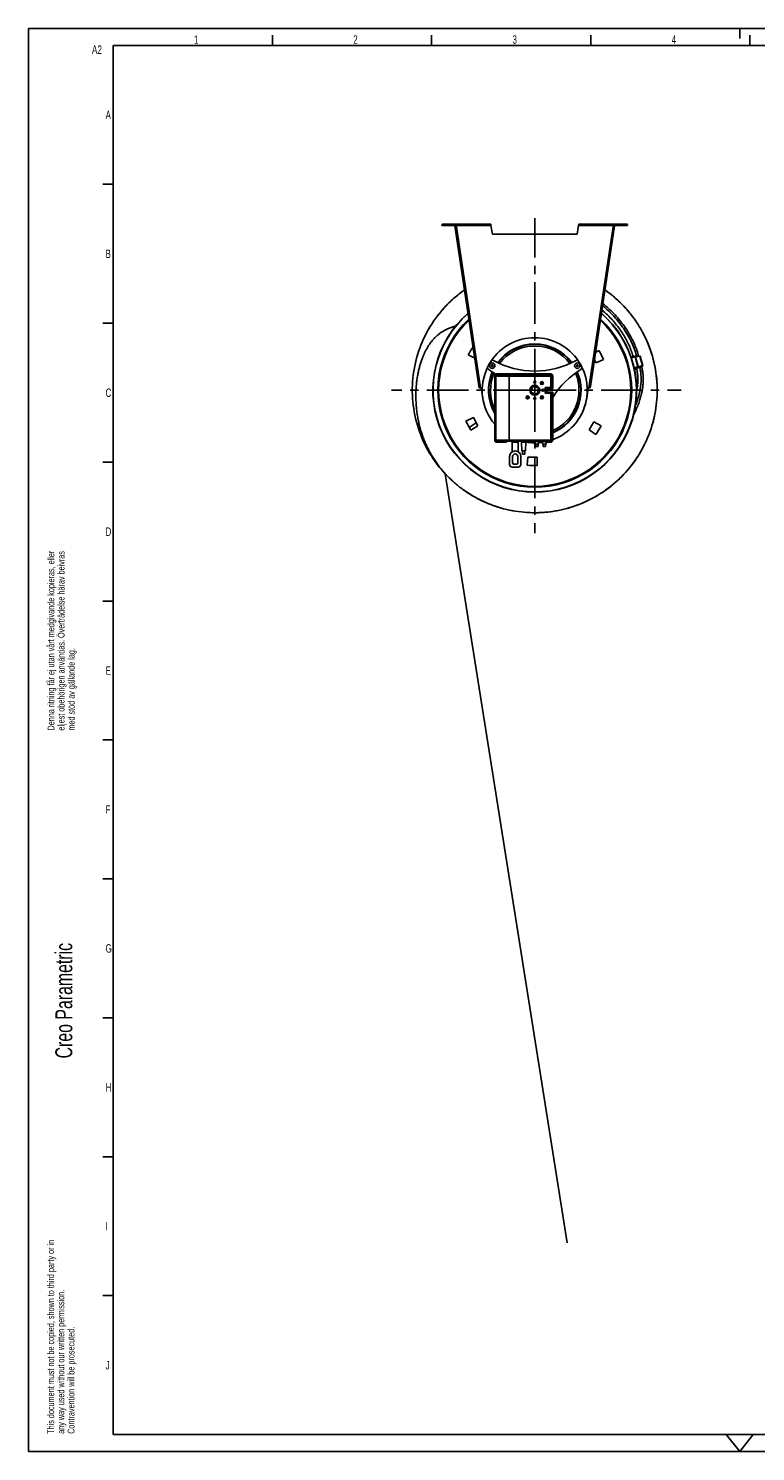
# Model space of a CAD drawing. Extents: x 0 to 594, y 0 to 420.
# Tile 1 of 21: x 0 to 215, y 0 to 420. Entities that reach past the tile are written whole.
import ezdxf

# ---------------------------------------------------------------- set-up
doc = ezdxf.new("R2010")
doc.units = 0
doc.header["$LTSCALE"] = 32.67
doc.linetypes.add('CENTER', pattern=[0.6, 0.375, -0.075, 0.075, -0.075])
for name, color, linetype in [('110528_DXF_CONTINUOUS_LINE', 7, 'CONTINUOUS'), ('110536_DXF_CONTINUOUS_LINE', 7, 'CONTINUOUS'), ('110593_DXF_AXIS', 7, 'CONTINUOUS'), ('110660_DXF_CONTINUOUS_LINE', 7, 'CONTINUOUS'), ('ASEM_125_125-15_DXF_FORMAT', 7, 'CONTINUOUS'), ('G_ASE_DUMMY_DXF_CONTINUOUS', 7, 'CONTINUOUS'), ('GUIDE_125_DXF_CONTINUOUS_L', 7, 'CONTINUOUS'), ('HOSE_125_125DXF_CONTINUOUS', 7, 'CONTINUOUS'), ('MOTOR_UNIT_DDXF_CONTINUOUS', 7, 'CONTINUOUS')]:
    doc.layers.add(name, color=color, linetype=linetype)
doc.styles.get("Standard").update_dxf_attribs({"font": 'txt', "width": 0.7})
doc.styles.add('TEXTSTYLE_2', font='txt', dxfattribs={"width": 0.7})

# ---------------------------------------------------------------- blocks, each defined once
blk = doc.blocks.new('SQS_LAGTEXT_BL0', base_point=(6.83, 146.28))
at = {"layer": 'ASEM_125_125-15_DXF_FORMAT', "color": 1, "linetype": 'CONTINUOUS'}
for q in [(0, 4.45), (4.76, 0)]:
    blk.add_line((0, -0.01), q, dxfattribs=at)
at = {"layer": 'ASEM_125_125-15_DXF_FORMAT', "color": 2, "linetype": 'CONTINUOUS', "style": 'TEXTSTYLE_2', "width": 0.7}
for s, height, p in [('Denna ritning får ej utan vårt medgivande kopieras, eller', 2, (7.65, 212.77)), ('eljest obehörigen användas. Överträdelse härav beivras', 2, (10.65, 212.77)), ('med stöd av gällande lag.', 2, (13.65, 212.77)), ('Creo Parametric', 5, (12.94, 116.02)), ('This document must not be copied, shown to third party or in', 2, (7.59, 5.22)), ('any way used without our written permission.', 2, (10.59, 5.22)), ('Contravention will be prosecuted.', 2, (13.59, 5.22))]:
    blk.add_text(s, height=height, rotation=90, dxfattribs=at).set_placement(p)

msp = doc.modelspace()

# ---------------------------------------------------------------- linework, layer by layer
at = {"layer": '110528_DXF_CONTINUOUS_LINE', "color": 3, "linetype": 'CONTINUOUS'}
for p, q in [((131.76745, 322.64713), (129.84675, 323.7118)), ((167.43293, 324.40667), (168.36445, 324.96639)), ((167.559, 321.2852), (167.09456, 322.15868)), ((169.77287, 322.31754), (167.559, 321.2852)), ((129.16267, 304.12243), (131.37653, 305.15477)), ((132.66491, 302.73169), (130.57109, 301.47359)), ((131.37653, 305.15477), (132.66491, 302.73169)), ((165.49807, 301.58513), (166.95233, 303.91244)), ((166.95233, 303.91244), (169.08879, 302.72818)), ((167.49903, 300.18404), (165.49807, 301.58513)), ((147.19393, 291.08648), (147.40683, 293.51991)), ((147.40683, 293.51991), (150.14948, 293.42414)), ((150.14948, 293.42414), (150.19211, 290.98178))]:
    msp.add_line(p, q, dxfattribs=at)
at = {"layer": '110528_DXF_CONTINUOUS_LINE', "color": 9, "linetype": 'CONTINUOUS'}
for p, q in [((175.9562, 327.30414), (176.02242, 327.33935)), ((122.97934, 299.13584), (122.91312, 299.10063))]:
    msp.add_line(p, q, dxfattribs=at)
at = {"layer": '110528_DXF_CONTINUOUS_LINE', "color": 7, "linetype": 'CONTINUOUS'}
msp.add_arc((149.46777, 313.21999), 30.075, 130.9272188, 49.0727019, dxfattribs=at)
at = {"layer": '110528_DXF_CONTINUOUS_LINE', "color": 3, "linetype": 'CONTINUOUS'}
for radius, start, end in [(30, 131.0178646, 48.9819905), (22.25, 144.9125493, 151.8655687), (22.25, 24.1344313, 31.8655687), (22.25, 204.1344313, 211.8655687), (22.25, 324.1344313, 331.8655687), (22.25, 264.1344313, 271.8655687)]:
    msp.add_arc((149.46777, 313.21999), radius, start, end, dxfattribs=at)
at = {"layer": '110528_DXF_CONTINUOUS_LINE', "color": 9, "linetype": 'CONTINUOUS'}
for radius, start, end in [(28.61603, 132.7981077, 47.2023559), (28.36603, 133.1426079, 46.8576139)]:
    msp.add_arc((149.46777, 313.21999), radius, start, end, dxfattribs=at)
at = {"layer": '110536_DXF_CONTINUOUS_LINE', "color": 9, "linetype": 'CONTINUOUS'}
for p, q in [((122.24111, 361.81999), (122.24111, 362.21999)), ((126.27572, 361.81999), (136.52945, 361.81999)), ((133.48903, 313.89686), (126.33307, 361.43899)), ((172.65981, 361.81999), (162.40609, 361.81999)), ((165.4465, 313.89686), (172.60247, 361.43899)), ((176.69442, 361.81999), (176.69442, 362.21999)), ((132.16665, 319.99498), (132.36442, 320.02475)), ((166.76889, 319.99498), (166.57111, 320.02475)), ((132.54934, 317.45247), (132.74712, 317.48224)), ((166.38619, 317.45247), (166.18842, 317.48224)), ((133.01557, 314.35501), (133.21334, 314.38478)), ((133.01573, 314.35393), (133.2135, 314.3837)), ((165.9198, 314.35393), (165.72203, 314.3837)), ((165.91997, 314.35501), (165.72219, 314.38478))]:
    msp.add_line(p, q, dxfattribs=at)
at = {"layer": '110536_DXF_CONTINUOUS_LINE', "color": 3, "linetype": 'CONTINUOUS'}
for p, q in [((122.24111, 362.21999), (136.45642, 362.21999)), ((122.24111, 361.81999), (126.09111, 361.81999)), ((133.07591, 313.95411), (125.87799, 361.775)), ((162.47912, 362.21999), (176.69442, 362.21999)), ((173.05755, 361.775), (165.91997, 314.35501)), ((176.69442, 361.81999), (172.84442, 361.81999)), ((165.85962, 313.95411), (165.91997, 314.35501))]:
    msp.add_line(p, q, dxfattribs=at)
at = {"layer": '110536_DXF_CONTINUOUS_LINE', "color": 7, "linetype": 'CONTINUOUS'}
for p, q in [((122.24111, 362.01999), (136.45642, 362.01999)), ((125.87799, 361.775), (126.07576, 361.80477)), ((133.27368, 313.98388), (126.07576, 361.80477)), ((126.09111, 361.81999), (126.09111, 362.01999)), ((126.1353, 361.40922), (126.33307, 361.43899)), ((126.27572, 361.81999), (126.33307, 361.43899)), ((133.26246, 362.21999), (133.26246, 362.01999)), ((136.26246, 362.21999), (136.26246, 362.01999)), ((136.45642, 362.21999), (136.45642, 362.01999)), ((136.52945, 361.81999), (136.96777, 359.33415)), ((162.40609, 361.81999), (161.96777, 359.33415)), ((162.47912, 362.21999), (162.47912, 362.01999)), ((162.47912, 362.01999), (176.69442, 362.01999)), ((162.67308, 362.21999), (162.67308, 362.01999)), ((165.67308, 362.21999), (165.67308, 362.01999)), ((165.72219, 314.38478), (172.85978, 361.80477)), ((172.65981, 361.81999), (172.60247, 361.43899)), ((172.80024, 361.40922), (172.60247, 361.43899)), ((172.84442, 361.81999), (172.84442, 362.01999)), ((173.05755, 361.775), (172.85978, 361.80477)), ((161.96777, 359.33415), (136.96777, 359.33415)), ((133.07591, 313.95411), (133.27368, 313.98388)), ((134.14042, 310.91294), (133.6888, 313.91338)), ((164.79511, 310.91294), (165.24674, 313.91338)), ((165.66185, 313.98388), (165.72219, 314.38478)), ((165.85962, 313.95411), (165.66185, 313.98388))]:
    msp.add_line(p, q, dxfattribs=at)
at = {"layer": '110536_DXF_CONTINUOUS_LINE', "color": 3, "linetype": 'CONTINUOUS'}
for centre, start, end in [((122.24111, 362.01999), 90, 270), ((176.69442, 362.01999), 270, 90)]:
    msp.add_arc(centre, 0.2, start, end, dxfattribs=at)
at = {"layer": '110536_DXF_CONTINUOUS_LINE', "color": 7, "linetype": 'CONTINUOUS'}
for centre, radius, start, end in [((133.46554, 315.39668), 1.5, 270.8975556, 278.5598113), ((149.46777, 313.21999), 15.5, 188.5598113, 189.3073778), ((149.46777, 313.21999), 15.5, 330.164993, 351.4401887), ((165.47, 315.39668), 1.5, 261.4401887, 269.1024444), ((149.46777, 313.21999), 15.5, 260.5232272, 266.1217635), ((149.46777, 313.21999), 15.5, 267.1400318, 268.1613179), ((149.46777, 313.21999), 15.5, 269.2637904, 270.4805566), ((149.46777, 313.21999), 15.5, 274.1809945, 278.6458781)]:
    msp.add_arc(centre, radius, start, end, dxfattribs=at)
for points, knots in [([(126.21552, 362.01999), (126.22265, 362.01999), (126.2364, 361.99525), (126.24744, 361.95617), (126.26203, 361.89237), (126.27083, 361.84552), (126.27572, 361.81999)], [0, 0, 0, 0, 0.10102656, 0.317593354, 0.631910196, 1, 1, 1, 1]), ([(136.52945, 361.81999), (136.52351, 361.84554), (136.5128, 361.89267), (136.49508, 361.95597), (136.48143, 361.99698), (136.46434, 362.01999), (136.45642, 362.01999)], [0, 0, 0, 0, 0.362762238, 0.67352206, 0.890403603, 1, 1, 1, 1]), ([(162.40609, 361.81999), (162.41203, 361.84554), (162.42274, 361.89267), (162.44045, 361.95597), (162.45411, 361.99698), (162.47119, 362.01999), (162.47912, 362.01999)], [0, 0, 0, 0, 0.362762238, 0.67352206, 0.890403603, 1, 1, 1, 1]), ([(172.72002, 362.01999), (172.71288, 362.01999), (172.69914, 361.99525), (172.6881, 361.95617), (172.67351, 361.89237), (172.66471, 361.84552), (172.65981, 361.81999)], [0, 0, 0, 0, 0.10102656, 0.317593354, 0.631910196, 1, 1, 1, 1]), ([(133.48903, 313.89686), (133.46168, 313.89757), (133.41081, 313.90113), (133.34383, 313.91524), (133.29252, 313.93994), (133.27577, 313.96999), (133.27368, 313.98388)], [0, 0, 0, 0, 0.331658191, 0.615530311, 0.82972973, 1, 1, 1, 1]), ([(165.4465, 313.89686), (165.47386, 313.89757), (165.52472, 313.90113), (165.59171, 313.91524), (165.64301, 313.93994), (165.65976, 313.96999), (165.66185, 313.98388)], [0, 0, 0, 0, 0.331658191, 0.615530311, 0.82972973, 1, 1, 1, 1])]:
    msp.add_open_spline(points, degree=3, knots=knots, dxfattribs=at)
at = {"layer": '110536_DXF_CONTINUOUS_LINE', "color": 3, "linetype": 'CONTINUOUS'}
for points, knots in [([(136.52945, 361.81999), (136.52351, 361.87103), (136.51259, 361.96538), (136.49766, 362.0766), (136.48522, 362.14838), (136.47604, 362.18579), (136.46914, 362.20808), (136.4604, 362.21999), (136.45642, 362.21999)], [0, 0, 0, 0, 0.37570868, 0.695091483, 0.818353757, 0.911146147, 0.970916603, 1, 1, 1, 1]), ([(162.40609, 361.81999), (162.41202, 361.87103), (162.42295, 361.96538), (162.43787, 362.0766), (162.45032, 362.14838), (162.4595, 362.18579), (162.46639, 362.20808), (162.47514, 362.21999), (162.47912, 362.21999)], [0, 0, 0, 0, 0.37570868, 0.695091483, 0.818353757, 0.911146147, 0.970916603, 1, 1, 1, 1]), ([(133.48903, 313.89686), (133.43715, 313.89369), (133.34096, 313.89015), (133.2277, 313.89263), (133.15298, 313.90416), (133.10823, 313.91566), (133.07843, 313.93737), (133.07591, 313.95411)], [0, 0, 0, 0, 0.361590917, 0.668785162, 0.788677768, 0.882236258, 1, 1, 1, 1]), ([(165.4465, 313.89686), (165.49839, 313.89369), (165.59458, 313.89015), (165.70783, 313.89263), (165.78256, 313.90416), (165.8273, 313.91566), (165.8571, 313.93737), (165.85962, 313.95411)], [0, 0, 0, 0, 0.361590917, 0.668785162, 0.788677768, 0.882236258, 1, 1, 1, 1])]:
    msp.add_open_spline(points, degree=3, knots=knots, dxfattribs=at)
at = {"layer": '110593_DXF_AXIS', "color": 7, "linetype": 'CENTER'}
for q in [(149.46777, 364.05011), (107.15112, 313.21999), (149.46777, 271.0417), (192.66597, 313.21999)]:
    msp.add_line((149.46777, 313.21999), q, dxfattribs=at)
at = {"layer": '110660_DXF_CONTINUOUS_LINE', "color": 7, "linetype": 'CONTINUOUS'}
for p, q in [((177.91891, 322.96623), (178.92223, 323.24284)), ((179.65469, 319.74112), (178.87366, 319.52579)), ((179.51574, 319.58266), (178.89733, 319.41218)), ((178.91655, 319.31996), (179.53977, 319.49177)), ((178.98243, 323.02448), (178.92223, 323.24281)), ((179.06909, 323.04838), (178.98243, 323.02448)), ((180.50049, 323.27977), (179.20723, 323.07942)), ((179.86105, 320.17573), (179.77438, 320.15184)), ((179.86522, 319.82233), (179.77438, 320.15184)), ((181.29245, 320.40713), (179.99918, 320.20678)), ((181.35327, 320.40691), (180.56132, 323.27955)), ((180.9919, 320.25047), (181.30116, 320.37555))]:
    msp.add_line(p, q, dxfattribs=at)
at = {"layer": '110660_DXF_CONTINUOUS_LINE', "color": 9, "linetype": 'CONTINUOUS'}
for p, q in [((177.97557, 322.79842), (178.96923, 323.07236)), ((178.80554, 319.83323), (179.78758, 320.10396)), ((178.85456, 319.61665), (179.84653, 319.89012)), ((178.91627, 319.32128), (179.53943, 319.49308)), ((179.86412, 320.16457), (179.06909, 323.04838)), ((179.99918, 320.20678), (179.20723, 323.07942)), ((179.93319, 320.18009), (179.99918, 320.20678)), ((181.29245, 320.40713), (180.50049, 323.27977)), ((180.97735, 320.30327), (180.96715, 320.34027)), ((181.22646, 320.38044), (181.29245, 320.40713)), ((181.23081, 320.36465), (181.22646, 320.38044)), ((181.23081, 320.36465), (181.30116, 320.37555))]:
    msp.add_line(p, q, dxfattribs=at)
at = {"layer": '110660_DXF_CONTINUOUS_LINE', "color": 3, "linetype": 'CONTINUOUS'}
for p, q in [((179.48988, 319.67857), (178.87703, 319.50961)), ((179.86412, 320.16457), (179.77746, 320.14068)), ((181.22646, 320.38044), (179.93319, 320.18009)), ((180.98755, 320.26627), (181.23081, 320.36465))]:
    msp.add_line(p, q, dxfattribs=at)
msp.add_arc((181.1195, 320.63992), 0.29692, 292.0170882, 292.4133499, dxfattribs=at)
at = {"layer": '110660_DXF_CONTINUOUS_LINE', "color": 7, "linetype": 'CONTINUOUS'}
for points, knots in [([(179.06909, 323.04838), (179.08163, 323.05183), (179.12728, 323.06382), (179.17343, 323.07418), (179.20723, 323.07942)], [0, 0, 0, 0, 0.275448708, 1, 1, 1, 1]), ([(179.65469, 319.74112), (179.66982, 319.74774), (179.73917, 319.77693), (179.8098, 319.80299), (179.86522, 319.82233)], [0, 0, 0, 0, 0.219647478, 1, 1, 1, 1]), ([(179.86105, 320.17573), (179.87358, 320.17919), (179.91923, 320.19118), (179.96538, 320.20154), (179.99918, 320.20678)], [0, 0, 0, 0, 0.275448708, 1, 1, 1, 1]), ([(180.50049, 323.27977), (180.51499, 323.28201), (180.53434, 323.28429), (180.55391, 323.28405), (180.56079, 323.28145), (180.56132, 323.27955)], [0, 0, 0, 0, 0.708411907, 0.904468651, 1, 1, 1, 1]), ([(181.29245, 320.40713), (181.30694, 320.40937), (181.32629, 320.41165), (181.34587, 320.4114), (181.35275, 320.40881), (181.35327, 320.40691)], [0, 0, 0, 0, 0.708411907, 0.904468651, 1, 1, 1, 1]), ([(181.35327, 320.40691), (181.3538, 320.405), (181.34922, 320.39925), (181.33253, 320.38901), (181.31475, 320.38104), (181.30116, 320.37555)], [0, 0, 0, 0, 0.095531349, 0.291588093, 1, 1, 1, 1])]:
    msp.add_open_spline(points, degree=3, knots=knots, dxfattribs=at)
at = {"layer": '110660_DXF_CONTINUOUS_LINE', "color": 9, "linetype": 'CONTINUOUS'}
for points, knots in [([(180.18149, 320.17998), (180.14793, 320.17072), (180.01955, 320.13427), (179.89218, 320.09416), (179.79905, 320.06165)], [0, 0, 0, 0, 0.260866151, 1, 1, 1, 1]), ([(180.97735, 320.30327), (180.97525, 320.31089), (180.9477, 320.32128), (180.90129, 320.3218), (180.82489, 320.31745), (180.68152, 320.29735), (180.46288, 320.25342), (180.2799, 320.2071), (180.18149, 320.17998)], [0, 0, 0, 0, 0.029111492, 0.0888936, 0.181694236, 0.304958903, 0.62431728, 1, 1, 1, 1])]:
    msp.add_open_spline(points, degree=3, knots=knots, dxfattribs=at)
at = {"layer": '110660_DXF_CONTINUOUS_LINE', "color": 3, "linetype": 'CONTINUOUS'}
for points, knots in [([(179.86412, 320.16457), (179.87039, 320.1663), (179.89322, 320.17229), (179.91629, 320.17747), (179.93319, 320.18009)], [0, 0, 0, 0, 0.275448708, 1, 1, 1, 1]), ([(181.22646, 320.38044), (181.23371, 320.38156), (181.24163, 320.38206), (181.25609, 320.38316), (181.25687, 320.38033)], [0, 0, 0, 0, 0.714093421, 1, 1, 1, 1]), ([(181.25687, 320.38033), (181.2576, 320.37768), (181.24569, 320.37144), (181.23904, 320.36803), (181.23271, 320.36542)], [0, 0, 0, 0, 0.286872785, 1, 1, 1, 1])]:
    msp.add_open_spline(points, degree=3, knots=knots, dxfattribs=at)
at = {"layer": 'ASEM_125_125-15_DXF_FORMAT', "color": 7, "linetype": 'CONTINUOUS'}
for p, q in [((0, 0), (0, 420)), ((0, 420), (594, 420)), ((72, 415), (72, 418)), ((119, 415), (119, 418)), ((166, 415), (166, 418)), ((210, 417), (210, 420)), ((213, 415), (213, 418)), ((25, 415), (25, 5)), ((589, 415), (25, 415)), ((25, 374), (22, 374)), ((25, 333), (22, 333)), ((25, 292), (22, 292)), ((25, 251), (22, 251)), ((25, 210), (22, 210)), ((25, 169), (22, 169)), ((25, 128), (22, 128)), ((25, 87), (22, 87)), ((25, 46), (22, 46)), ((25, 5), (589, 5)), ((210, 0), (206.0034, 5)), ((210, 0), (213.9966, 5)), ((0, 0), (594, 0))]:
    msp.add_line(p, q, dxfattribs=at)
at = {"layer": 'G_ASE_DUMMY_DXF_CONTINUOUS', "color": 7, "linetype": 'CONTINUOUS'}
msp.add_line((132.20847, 303.59014), (130.12674, 302.22177), dxfattribs=at)
at = {"layer": 'GUIDE_125_DXF_CONTINUOUS_L', "color": 7, "linetype": 'CONTINUOUS'}
for p, q in [((180.17084, 323.2287), (180.1194, 323.41529)), ((179.4855, 319.69447), (179.50229, 319.63358)), ((181.04474, 320.05881), (180.96715, 320.34027))]:
    msp.add_line(p, q, dxfattribs=at)
at = {"layer": 'GUIDE_125_DXF_CONTINUOUS_L', "color": 9, "linetype": 'CONTINUOUS'}
for p, q in [((179.58635, 323.13815), (179.52925, 323.34526)), ((180.45459, 319.98878), (180.38265, 320.24972))]:
    msp.add_line(p, q, dxfattribs=at)
at = {"layer": 'GUIDE_125_DXF_CONTINUOUS_L', "color": 7, "linetype": 'CONTINUOUS'}
for points in [[(169.3177, 336.92855), (169.42453, 336.83833), (169.80724, 336.50446), (170.18573, 336.16342), (170.55923, 335.81587), (170.92759, 335.46192), (171.29059, 335.10174), (171.64749, 334.73608), (171.99814, 334.36511), (172.34238, 333.98902), (172.6795, 333.60864), (173.00939, 333.22418), (173.33193, 332.83583), (173.64646, 332.44449), (173.95286, 332.05046), (174.25112, 331.65388), (174.54083, 331.25543), (174.8219, 330.85541), (175.09437, 330.45395), (175.35803, 330.05154), (175.61288, 329.64836), (175.85891, 329.24462), (176.09596, 328.84083), (176.32406, 328.43717), (176.54322, 328.03384), (176.75333, 327.63138), (176.95443, 327.22996), (177.14659, 326.82977), (177.32968, 326.43143), (177.5038, 326.0351), (177.66905, 325.64095), (177.82532, 325.24966), (177.97277, 324.86135), (178.11152, 324.47621), (178.24154, 324.09489), (178.36295, 323.71773), (178.476, 323.34468), (178.53535, 323.13618)], [(180.1194, 323.41529), (180.01082, 323.79675), (179.88963, 324.19666), (179.75969, 324.60032), (179.62076, 325.00777), (179.47272, 325.41869), (179.3156, 325.83244), (179.14927, 326.24887), (178.9736, 326.66783), (178.78869, 327.08866), (178.59443, 327.5112), (178.39075, 327.93529), (178.17776, 328.36034), (177.95542, 328.78614), (177.72368, 329.21254), (177.48266, 329.63902), (177.23235, 330.0654), (176.97272, 330.49149), (176.70393, 330.9168), (176.42597, 331.34113), (176.13883, 331.76428), (175.84271, 332.18578), (175.53757, 332.60552), (175.22347, 333.02317), (174.90085, 333.43805), (174.56969, 333.85001), (174.23012, 334.25876), (173.88283, 334.66337), (173.52793, 335.06365), (173.16552, 335.45939), (172.79636, 335.84974), (172.42061, 336.2345), (172.03839, 336.61353), (171.65053, 336.98602), (171.25718, 337.35182), (170.85852, 337.71079), (170.45535, 338.06225), (170.04787, 338.40607), (169.63627, 338.74216), (169.59553, 338.77434)], [(178.68157, 306.07897), (178.78053, 306.26459), (178.98431, 306.663), (179.17853, 307.05905), (179.36397, 307.45365), (179.53959, 307.84394), (179.70509, 308.22829), (179.8613, 308.60766), (180.00894, 308.98302), (180.14819, 309.35411), (180.27926, 309.72071), (180.40277, 310.08393), (180.51893, 310.44379), (180.62779, 310.79989), (180.7297, 311.15279), (180.8248, 311.50246), (180.91316, 311.84861), (180.99493, 312.1914), (181.07022, 312.5307), (181.13911, 312.86639), (181.20175, 313.1986), (181.25822, 313.52723), (181.30861, 313.85216), (181.35304, 314.17353), (181.39159, 314.49125), (181.42435, 314.80523), (181.45142, 315.11561), (181.47289, 315.42232), (181.48882, 315.72528), (181.49931, 316.02463), (181.50442, 316.3203), (181.5042, 316.61222), (181.49872, 316.90054), (181.48803, 317.18524), (181.47217, 317.46622), (181.45121, 317.74354), (181.4252, 318.01717), (181.39419, 318.28704), (181.35823, 318.5532), (181.31737, 318.81558), (181.27167, 319.07416), (181.22117, 319.32901), (181.16592, 319.58014), (181.10597, 319.82746), (181.04474, 320.05881)], [(179.50229, 319.63358), (179.55609, 319.43004), (179.60877, 319.21192), (179.65722, 318.99039), (179.70142, 318.76555), (179.74135, 318.5374), (179.77699, 318.3059), (179.80833, 318.07109), (179.83532, 317.83304), (179.85795, 317.59171), (179.87618, 317.34715), (179.88997, 317.09942), (179.8993, 316.84846), (179.90412, 316.59435), (179.9044, 316.33713), (179.90008, 316.07669), (179.89112, 315.81309), (179.87747, 315.5464), (179.85908, 315.2765), (179.83591, 315.00346), (179.8079, 314.72737), (179.775, 314.44808), (179.73714, 314.16569), (179.69428, 313.88027), (179.64632, 313.59167), (179.59319, 313.29999), (179.54156, 313.03926)]]:
    msp.add_lwpolyline(points, dxfattribs=at)
at = {"layer": 'GUIDE_125_DXF_CONTINUOUS_L', "color": 9, "linetype": 'CONTINUOUS'}
msp.add_arc((180.34326, 318.16769), 1.7123, 113.0246428, 114.3817887, dxfattribs=at)
for points, knots in [([(179.52925, 323.34526), (178.72684, 326.25581), (176.66423, 330.41456), (172.87786, 335.13062), (170.6726, 337.21695), (169.50565, 338.17625)], [0, 0, 0, 0, 0.499717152, 0.749962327, 1, 1, 1, 1]), ([(179.52925, 323.34526), (179.60565, 323.36373), (179.74444, 323.39444), (179.92411, 323.42556), (180.04219, 323.43522), (180.09943, 323.431), (180.11777, 323.4212), (180.1194, 323.41529)], [0, 0, 0, 0, 0.391150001, 0.705584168, 0.912039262, 0.969541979, 1, 1, 1, 1]), ([(178.94121, 323.17372), (178.98665, 323.18958), (179.18053, 323.25379), (179.37751, 323.30859), (179.52925, 323.34526)], [0, 0, 0, 0, 0.235646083, 1, 1, 1, 1]), ([(179.21779, 308.81012), (179.57947, 309.68783), (180.20508, 311.4896), (180.99737, 315.20383), (180.95968, 318.15669), (180.45459, 319.98878)], [0, 0, 0, 0, 0.24979181, 0.499937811, 1, 1, 1, 1]), ([(179.50229, 319.63358), (179.50072, 319.63924), (179.51053, 319.65631), (179.55474, 319.68811), (179.60071, 319.71108), (179.6364, 319.72728)], [0, 0, 0, 0, 0.104958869, 0.300270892, 1, 1, 1, 1]), ([(179.67353, 319.74358), (179.68714, 319.74937), (179.74804, 319.77449), (179.80986, 319.79733), (179.85806, 319.81427)], [0, 0, 0, 0, 0.224446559, 1, 1, 1, 1]), ([(179.85806, 319.81427), (179.90398, 319.83039), (180.10061, 319.89584), (180.30047, 319.95154), (180.45459, 319.98878)], [0, 0, 0, 0, 0.234827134, 1, 1, 1, 1]), ([(180.45459, 319.98878), (180.531, 320.00725), (180.66979, 320.03796), (180.84946, 320.06908), (180.96754, 320.07874), (181.02477, 320.07451), (181.04311, 320.06471), (181.04474, 320.05881)], [0, 0, 0, 0, 0.391150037, 0.705584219, 0.912039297, 0.969541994, 1, 1, 1, 1])]:
    msp.add_open_spline(points, degree=3, knots=knots, dxfattribs=at)
at = {"layer": 'HOSE_125_125DXF_CONTINUOUS', "color": 4, "linetype": 'CONTINUOUS'}
msp.add_line((122.99656, 288.60178), (158.99013, 61.60655), dxfattribs=at)
at = {"layer": 'HOSE_125_125DXF_CONTINUOUS', "color": 7, "linetype": 'CONTINUOUS'}
for p, q in [((124.69579, 286.89186), (124.74275, 286.84775)), ((124.69741, 286.89358), (124.74432, 286.84942)), ((125.58134, 286.08588), (125.63936, 286.03492)), ((125.65399, 286.0221), (125.7017, 285.98041)), ((125.65426, 286.0224), (125.68254, 285.99711)), ((125.68254, 285.99711), (125.75669, 285.93381)), ((125.7017, 285.98041), (125.75606, 285.93308)), ((128.44426, 283.81193), (128.48598, 283.78215)), ((128.44558, 283.81378), (128.48721, 283.78387)), ((128.79402, 283.565), (128.83513, 283.53639)), ((128.7946, 283.56583), (128.83593, 283.53755)), ((129.12513, 283.3369), (129.16729, 283.30824)), ((129.1264, 283.33877), (129.16847, 283.30998)), ((129.43879, 283.12578), (129.47817, 283.09961)), ((129.43909, 283.12624), (129.47871, 283.10044)), ((131.08553, 282.0926), (131.19191, 282.03002)), ((131.08672, 282.09463), (131.19296, 282.0318)), ((131.47041, 281.8685), (131.55147, 281.82211)), ((131.47069, 281.86898), (131.55215, 281.8233))]:
    msp.add_line(p, q, dxfattribs=at)
for points in [[(126.07572, 332.12246), (125.98801, 332.10113), (125.7929, 332.05089), (125.60224, 331.99902), (125.41548, 331.94547), (125.23313, 331.8905), (125.05508, 331.83417), (124.87985, 331.77612), (124.7075, 331.71642), (124.53828, 331.65522), (124.37088, 331.59211), (124.20516, 331.52703), (124.04148, 331.46017), (123.87936, 331.39132), (123.71882, 331.32052), (123.56005, 331.24787), (123.40275, 331.17325), (123.24702, 331.09672), (123.09296, 331.01833), (122.94029, 330.93795), (122.7891, 330.85562), (122.63947, 330.77142), (122.49115, 330.68524), (122.34423, 330.5971), (122.19878, 330.50708), (122.05457, 330.41502), (121.91167, 330.32095), (121.77015, 330.22492), (121.6298, 330.12679), (121.49065, 330.0266), (121.35279, 329.92439), (121.21604, 329.82003), (121.08047, 329.71354), (120.94615, 329.60497), (120.81292, 329.49417), (120.68084, 329.3812), (120.54996, 329.26609), (120.42012, 329.14868), (120.29139, 329.02902), (120.16383, 328.90713), (120.03729, 328.78283), (119.91184, 328.65618), (119.78752, 328.52719), (119.66411, 328.3956), (119.54167, 328.26144), (119.42025, 328.12473), (119.29964, 327.98519), (119.17991, 327.84283), (119.0611, 327.69765), (118.94297, 327.5493), (118.82561, 327.39782), (118.70906, 327.24317), (118.59305, 327.08493), (118.47772, 326.92319), (118.36316, 326.75798), (118.24907, 326.58878), (118.13556, 326.41564), (118.02271, 326.23858), (117.91025, 326.05707), (117.79816, 325.87091), (117.68655, 325.68013), (117.57537, 325.48449), (117.46462, 325.28378), (117.3544, 325.07803), (117.24488, 324.86736), (117.13608, 324.65163), (117.02807, 324.43079), (116.92105, 324.20508), (116.81506, 323.97439), (116.71015, 323.73864), (116.60654, 323.49816), (116.50424, 323.25286), (116.40331, 323.00266), (116.30398, 322.74792), (116.20628, 322.48857), (116.11026, 322.22455), (116.01613, 321.95626), (115.92395, 321.68378), (115.83369, 321.40691), (115.74542, 321.12567), (115.65923, 320.84019), (115.57513, 320.55024), (115.49305, 320.25531), (115.41305, 319.95532), (115.33521, 319.65024), (115.25949, 319.33952), (115.18593, 319.02294), (115.11467, 318.7006), (115.04583, 318.37247), (114.97945, 318.03809), (114.91573, 317.69781), (114.855, 317.35287), (114.79734, 317.00319), (114.74284, 316.64881), (114.69179, 316.29115), (114.64427, 315.93037), (114.60032, 315.56636), (114.56011, 315.20012), (114.52367, 314.83192), (114.49101, 314.46158), (114.4622, 314.08945), (114.43725, 313.71563), (114.41621, 313.34015), (114.3991, 312.96329), (114.38596, 312.58514), (114.37681, 312.20574), (114.37167, 311.82538), (114.37055, 311.44413), (114.37347, 311.06205), (114.38046, 310.67944), (114.39218, 310.27748)], [(114.39217, 310.2779), (114.39499, 310.19905), (114.41114, 309.81644), (114.43134, 309.43412), (114.45557, 309.05216), (114.48383, 308.6707), (114.5161, 308.28982), (114.55237, 307.90958), (114.59263, 307.53013), (114.63686, 307.15152), (114.68504, 306.77385), (114.73716, 306.39724), (114.79319, 306.02176), (114.8531, 305.64749), (114.91688, 305.27457), (114.98448, 304.90306), (115.0559, 304.53303), (115.1311, 304.16458), (115.21004, 303.79781), (115.29269, 303.43275), (115.37904, 303.06942), (115.46905, 302.70789), (115.5627, 302.34822), (115.65997, 301.99041), (115.76083, 301.63451), (115.86524, 301.28058), (115.9732, 300.92861), (116.08466, 300.57867), (116.1996, 300.2308), (116.318, 299.88498), (116.43984, 299.54128), (116.56506, 299.19974), (116.69368, 298.86033), (116.82566, 298.52309), (116.96096, 298.18808), (117.09958, 297.85527), (117.24149, 297.52468), (117.38665, 297.19638), (117.53506, 296.87031), (117.68668, 296.54655), (117.84149, 296.22512), (117.9995, 295.90593), (118.16067, 295.58905), (118.32499, 295.27449), (118.49249, 294.96216), (118.66314, 294.6521), (118.83691, 294.34435), (119.01384, 294.0388), (119.1939, 293.7355), (119.37707, 293.43448), (119.56339, 293.13566), (119.75284, 292.83905), (119.94539, 292.54471), (120.14108, 292.25257), (120.33989, 291.96267), (120.54178, 291.67505), (120.74678, 291.38966), (120.95486, 291.10655), (121.166, 290.82576), (121.38024, 290.5472), (121.59755, 290.27092), (121.81792, 289.99695), (122.04144, 289.72517), (122.26808, 289.45561), (122.49784, 289.18832), (122.73079, 288.9232), (122.96693, 288.66027), (123.20624, 288.39958), (123.44878, 288.14106), (123.69453, 287.88475), (123.94347, 287.63068), (124.19567, 287.3788), (124.45111, 287.12915), (124.70978, 286.88175), (124.97173, 286.63657), (125.23699, 286.39362), (125.50552, 286.15295), (125.75605, 285.93305)], [(125.5816, 286.08617), (125.6093, 286.06127), (125.63964, 286.03523)]]:
    msp.add_lwpolyline(points, dxfattribs=at)
for centre, radius, start, end in [((149.48375, 313.24357), 36.12151, 52.7897406, 54.9912282), ((149.46574, 313.21633), 36.15411, 52.7185471, 54.9922782), ((149.4814, 313.2369), 36.12825, 50.245449, 52.7185447), ((149.51632, 313.27585), 36.07599, 50.2485343, 50.4425087), ((149.52659, 313.28819), 36.05994, 49.7894002, 50.248554), ((149.44417, 313.19316), 36.11426, 226.7535924, 227.3441107), ((149.46747, 313.21967), 36.14955, 226.8464041, 227.6108911), ((149.43074, 313.17861), 36.09445, 227.3441464, 227.7227485), ((149.46413, 313.216), 36.14458, 227.6108806, 228.642374), ((149.44257, 313.1917), 36.1121, 227.7228337, 228.7959575), ((149.45651, 313.20737), 36.13307, 228.7648459, 229.0104452), ((149.46472, 313.21705), 36.14578, 229.0107061, 231.4830975), ((149.45254, 313.19767), 36.12298, 233.9528945, 234.4384956), ((149.43856, 313.17809), 36.09892, 234.5198279, 235.1180093), ((149.44319, 313.18481), 36.10709, 235.1975617, 235.756108), ((149.45192, 313.19765), 36.12261, 235.8369802, 236.3558296), ((149.44813, 313.18716), 36.11173, 238.9757887, 239.4364172), ((149.4443, 313.18064), 36.10417, 239.6322606, 240.143187)]:
    msp.add_arc(centre, radius, start, end, dxfattribs=at)
for points, knots in [([(128.72932, 342.82963), (127.63443, 342.06276), (125.52767, 340.40579), (121.71351, 336.65221), (117.76141, 331.19787), (114.58247, 323.77751), (113.11371, 315.83767), (113.42942, 307.76993), (115.51414, 299.96879), (119.26226, 292.82073), (122.75654, 288.71592), (124.70095, 286.88703)], [0, 0, 0, 0, 0.062584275, 0.125168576, 0.25014453, 0.375120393, 0.500096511, 0.625072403, 0.75004821, 0.875024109, 1, 1, 1, 1]), ([(128.72942, 342.82973), (127.63463, 342.06296), (125.52819, 340.40651), (122.66531, 337.58791), (120.13078, 334.46949), (117.23646, 329.96847), (114.58222, 323.7789), (113.11448, 315.84161), (113.42866, 307.7743), (115.51226, 299.97384), (119.25895, 292.82605), (122.75189, 288.72086), (124.69579, 286.89186)], [0, 0, 0, 0, 0.062572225, 0.12514449, 0.187716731, 0.250288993, 0.375240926, 0.500192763, 0.62514455, 0.750096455, 0.875048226, 1, 1, 1, 1]), ([(126.9551, 284.93571), (127.874, 284.20433), (129.78441, 282.83022), (132.83597, 281.05864), (136.04606, 279.59232), (140.4918, 278.06415), (146.29736, 276.97806), (152.20311, 277.03966), (156.847, 277.77275), (161.39756, 278.95359), (166.83794, 281.25461), (172.70159, 285.22588), (177.68586, 290.25842), (181.60012, 296.16163), (184.29664, 302.71006), (185.44382, 308.5046), (185.67484, 313.20019), (185.44885, 317.89615), (184.30862, 323.69113), (182.06502, 329.15467), (179.66518, 333.19703), (177.57688, 336.04199), (175.22199, 338.66969), (173.4883, 340.26093), (172.58543, 341.01198)], [0, 0, 0, 0, 0.03127374, 0.062546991, 0.09382015, 0.125093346, 0.187565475, 0.250037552, 0.28131073, 0.312583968, 0.375056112, 0.437528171, 0.500000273, 0.562472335, 0.624944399, 0.687416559, 0.718689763, 0.749962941, 0.812435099, 0.8749072, 0.906180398, 0.937453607, 0.968726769, 1, 1, 1, 1]), ([(129.47618, 283.10096), (131.37516, 281.8404), (134.41468, 280.21427), (138.7054, 278.65287), (143.12551, 277.50247), (148.82495, 276.85843), (154.54372, 277.30069), (159.00152, 278.29395), (163.34562, 279.7033), (168.49654, 282.22858), (173.99105, 286.36576), (178.60942, 291.46435), (182.18451, 297.34009), (184.18952, 302.71502), (185.16387, 307.17662), (185.57534, 310.5799), (185.66328, 314.00681), (185.34816, 318.56278), (184.14678, 324.17143), (181.90918, 329.4529), (179.55056, 333.36348), (177.51032, 336.11843), (175.21936, 338.6679), (173.53733, 340.21583), (172.66221, 340.94787)], [0, 0, 0, 0, 0.062473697, 0.093745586, 0.125017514, 0.18749124, 0.249965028, 0.281236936, 0.312508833, 0.374982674, 0.437456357, 0.499930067, 0.562403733, 0.62487744, 0.656149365, 0.687421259, 0.718693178, 0.749965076, 0.812438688, 0.87491236, 0.906184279, 0.93745618, 0.968728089, 1, 1, 1, 1])]:
    msp.add_open_spline(points, degree=3, knots=knots, dxfattribs=at)
at = {"layer": 'MOTOR_UNIT_DDXF_CONTINUOUS', "color": 9, "linetype": 'CONTINUOUS'}
for p, q in [((136.76606, 320.71999), (136.62172, 320.46999)), ((136.62172, 320.46999), (136.76606, 320.21999)), ((137.05474, 320.71999), (136.76606, 320.71999)), ((136.76606, 320.21999), (137.05474, 320.21999)), ((137.19907, 320.46999), (137.05474, 320.71999)), ((137.05474, 320.21999), (137.19907, 320.46999)), ((161.8808, 320.71999), (161.73646, 320.46999)), ((161.73646, 320.46999), (161.8808, 320.21999)), ((162.16947, 320.71999), (161.8808, 320.71999)), ((161.8808, 320.21999), (162.16947, 320.21999)), ((162.31381, 320.46999), (162.16947, 320.71999)), ((162.16947, 320.21999), (162.31381, 320.46999)), ((137.63777, 317.41999), (137.63777, 298.51999)), ((137.63777, 317.41999), (154.79777, 317.41999)), ((137.98805, 298.51999), (137.98805, 317.41999)), ((138.26777, 317.71933), (138.26777, 318.04999)), ((154.16777, 318.04999), (138.26777, 318.04999)), ((138.28775, 317.71999), (154.16777, 317.71999)), ((141.89788, 298.51999), (141.89788, 317.41999)), ((154.16777, 314.06999), (154.16777, 318.04999)), ((154.46777, 317.41999), (154.46777, 314.06999)), ((154.79777, 313.73999), (154.79777, 317.41999)), ((148.43695, 313.08208), (148.29201, 312.54117)), ((148.29201, 312.54117), (148.83293, 312.39623)), ((148.77013, 314.2869), (148.33014, 312.64483)), ((148.40085, 312.52236), (150.04293, 312.08236)), ((148.78895, 314.39574), (148.64401, 313.85482)), ((149.32986, 314.2508), (148.78895, 314.39574)), ((150.53468, 313.91762), (148.89261, 314.35761)), ((149.60567, 312.18917), (150.14659, 312.04423)), ((150.64352, 313.89881), (150.1026, 314.04375)), ((150.14659, 312.04423), (150.29153, 312.58515)), ((150.1654, 312.15307), (150.60539, 313.79515)), ((150.49858, 313.35789), (150.64352, 313.89881)), ((152.56777, 314.06999), (152.56777, 312.36999)), ((154.46777, 314.06999), (152.56777, 314.06999)), ((152.56777, 313.26999), (152.89777, 313.26999)), ((152.56777, 313.16999), (152.89777, 313.16999)), ((154.46777, 312.36999), (152.56777, 312.36999)), ((152.89777, 313.16999), (152.89777, 313.26999)), ((153.36777, 314.06999), (153.36777, 313.73999)), ((153.36777, 313.73999), (154.79777, 313.73999)), ((153.36777, 312.36999), (153.36777, 312.69999)), ((154.79777, 312.69999), (153.36777, 312.69999)), ((154.16777, 312.36999), (154.16777, 297.88999)), ((154.46777, 314.06999), (154.79777, 313.73999)), ((154.46777, 312.36999), (154.79777, 312.69999)), ((154.46777, 312.36999), (154.46777, 298.51999)), ((154.79777, 298.51999), (154.79777, 312.69999)), ((137.63777, 298.51999), (154.79777, 298.51999)), ((138.26777, 298.22065), (138.26777, 297.88999)), ((154.16777, 298.21999), (138.28775, 298.21999)), ((141.13777, 298.21999), (141.13777, 297.88999)), ((143.19777, 298.21999), (143.19777, 297.91999)), ((144.19777, 298.21999), (144.19777, 297.91999)), ((149.59777, 298.11895), (149.42277, 298.21999)), ((150.59777, 298.11895), (150.77277, 298.21999)), ((151.62277, 298.21999), (151.79777, 298.11895)), ((138.26777, 297.88999), (141.13777, 297.88999)), ((142.79777, 297.91999), (142.79777, 295.05292)), ((144.59777, 297.91999), (142.79777, 297.91999)), ((144.59777, 297.91999), (144.59777, 295.05292)), ((145.54777, 297.86999), (145.45586, 297.95338)), ((146.93967, 297.95338), (145.45586, 297.95338)), ((145.69777, 295.31999), (145.54777, 297.86999)), ((146.84777, 297.86999), (145.54777, 297.86999)), ((146.69777, 295.31999), (145.69777, 295.31999)), ((145.83777, 294.31999), (145.83777, 295.31999)), ((146.55777, 294.31999), (145.83777, 294.31999)), ((146.55777, 294.31999), (146.55777, 295.31999)), ((146.69777, 295.31999), (146.84777, 297.86999)), ((146.84777, 297.86999), (146.93967, 297.95338)), ((149.59777, 297.31999), (149.59777, 298.11895)), ((150.59777, 298.11895), (149.59777, 298.11895)), ((150.59777, 297.31999), (149.59777, 297.31999)), ((149.76777, 296.65999), (149.76777, 297.31999)), ((150.42777, 296.65999), (149.76777, 296.65999)), ((150.42777, 296.65999), (150.42777, 297.31999)), ((150.59777, 297.31999), (150.59777, 298.11895)), ((151.79777, 297.31999), (151.79777, 298.11895)), ((152.74226, 298.11895), (151.79777, 298.11895)), ((152.79777, 297.31999), (151.79777, 297.31999)), ((151.96777, 296.65999), (151.96777, 297.31999)), ((152.62777, 296.65999), (151.96777, 296.65999)), ((152.62777, 296.65999), (152.62777, 297.31999)), ((152.79777, 297.31999), (152.79777, 297.88999)), ((152.79777, 297.88999), (154.16777, 297.88999)), ((142.04777, 293.66999), (142.04777, 291.31999)), ((142.84777, 290.51999), (144.54777, 290.51999)), ((142.94777, 293.66999), (142.94777, 291.76999)), ((143.29777, 291.41999), (144.09777, 291.41999)), ((144.44777, 291.76999), (144.44777, 293.66999)), ((145.34777, 293.66999), (145.34777, 291.31999))]:
    msp.add_line(p, q, dxfattribs=at)
for centre, radius in [((136.9104, 320.46999), 0.8), ((162.02514, 320.46999), 0.8), ((149.46777, 315.61999), 0.3), ((149.46777, 315.61999), 0.21), ((151.56777, 315.31999), 0.45), ((151.56777, 315.31999), 0.34), ((151.56777, 315.31999), 0.00714), ((147.36777, 311.11999), 0.45), ((147.36777, 311.11999), 0.34), ((147.36777, 311.11999), 0.00714), ((149.46777, 313.21999), 1.49), ((149.46777, 313.21999), 1.35), ((149.46777, 310.81999), 0.3), ((149.46777, 310.81999), 0.21), ((151.56777, 311.11999), 0.45), ((151.56777, 311.11999), 0.34), ((151.56777, 311.11999), 0.00714), ((151.86777, 313.21999), 0.3), ((151.86777, 313.21999), 0.21)]:
    msp.add_circle(centre, radius, dxfattribs=at)
for centre, radius, start, end in [((149.46777, 313.21999), 15.5, 33.9182404, 146.0826667), ((149.46777, 313.21999), 13.6767, 36.604256, 143.3957423), ((149.46777, 313.21999), 13.55757, 36.704819, 143.2951799), ((149.46777, 313.21999), 13.05769, 37.1673135, 142.8323084), ((149.46777, 313.21999), 15.5, 153.9173333, 220.2455942), ((136.00385, 319.83232), 0.5, 153.8436533, 238.8167502), ((149.46777, 313.21999), 15.5, 146.1563467, 153.8436533), ((122.62098, 297.71999), 25.34679, 52.9048362, 58.8167502), ((137.00936, 321.57392), 0.5, 61.1832498, 146.1563467), ((149.46777, 344.21999), 25.34679, 241.1832498, 298.8167502), ((176.31456, 297.71999), 25.34679, 121.1832498, 148.0952672), ((149.46777, 313.21999), 15.5, 290.1138663, 26.0821273), ((161.92617, 321.57392), 0.5, 33.8436533, 118.8167502), ((149.46777, 313.21999), 15.5, 26.1563467, 33.8436533), ((162.93169, 319.83232), 0.5, 301.1832498, 26.1563467), ((149.46777, 313.21999), 13.6767, 156.6042559, 210.1178103), ((149.46777, 313.21999), 13.55757, 156.7048189, 209.2345964), ((149.46777, 313.21999), 13.05769, 157.16769, 205.0393166), ((138.26777, 317.41999), 0.63, 90, 180), ((138.28784, 317.42024), 0.29978, 93.839074, 180.0473653), ((138.28771, 317.41915), 0.30084, 89.9928378, 93.8011574), ((154.16777, 317.41999), 0.63, 0, 90), ((154.16777, 317.41999), 0.3, 0, 90), ((149.46777, 313.21999), 13.6767, 292.9371055, 23.3957424), ((149.46777, 313.21999), 13.55757, 293.1506363, 23.2951799), ((149.46777, 313.21999), 13.05769, 294.0929194, 22.8325125), ((149.46777, 313.21999), 1.3, 122.6005266, 207.3994734), ((148.42673, 312.61895), 0.1, 165, 255), ((149.46777, 313.21999), 1.175, 201.0493291, 218.9506709), ((149.46777, 313.21999), 1.3, 212.6005266, 297.3994734), ((149.46777, 313.21999), 1.04, 142.3801351, 187.6198649), ((149.46777, 313.21999), 1.175, 111.0493291, 128.9506709), ((148.86673, 314.26102), 0.1, 75, 165), ((149.46777, 313.21999), 1.04, 232.3801351, 277.6198649), ((149.46777, 313.21999), 1.3, 32.6005266, 117.3994734), ((149.46777, 313.21999), 1.04, 52.3801351, 97.6198649), ((149.46777, 313.21999), 1.175, 291.0493291, 308.9506709), ((150.06881, 312.17896), 0.1, 255, 345), ((149.46777, 313.21999), 1.3, 302.6005266, 27.3994734), ((149.46777, 313.21999), 1.04, 322.3801351, 7.6198649), ((149.46777, 313.21999), 1.175, 21.0493291, 38.9506709), ((150.5088, 313.82103), 0.1, 345, 75), ((153.36777, 313.26999), 0.97, 124.43763, 145.56237), ((153.36777, 313.16999), 0.97, 214.43763, 235.56237), ((153.36777, 313.26999), 0.47, 90, 180), ((153.36777, 313.16999), 0.47, 180, 270), ((138.26777, 298.51999), 0.63, 180, 270), ((138.28784, 298.51974), 0.29978, 179.9526352, 266.160926), ((138.28771, 298.52083), 0.30084, 266.1988426, 270.0071622), ((145.69777, 298.21999), 0.36, 180, 227.7816632), ((146.69777, 298.21999), 0.36, 312.2183368, 360), ((148.46226, 298.25373), 0.5, 183.8699028, 266.1563467), ((149.46777, 298.71999), 0.8, 218.6930692, 279.3531323), ((150.47328, 298.25373), 0.5, 284.4192405, 356.1300972), ((115.08565, 352.0682), 65.79166, 304.9150728, 305.0685087), ((154.16777, 298.51999), 0.63, 270, 360), ((154.16777, 298.51999), 0.3, 270, 360), ((143.69777, 293.66999), 1.65, 0, 180), ((143.69777, 293.66999), 0.75, 0, 180), ((149.46777, 313.21999), 15.5, 260.5233718, 266.0817596), ((149.46777, 313.21999), 15.5, 266.1563467, 270.4805822), ((149.46777, 313.21999), 15.5, 274.1808314, 278.6461798), ((142.84777, 291.31999), 0.8, 180, 270), ((143.29777, 291.76999), 0.35, 180, 270), ((144.09777, 291.76999), 0.35, 270, 360), ((144.54777, 291.31999), 0.8, 270, 360)]:
    msp.add_arc(centre, radius, start, end, dxfattribs=at)
msp.add_ellipse((152.29777, 297.88999), major_axis=(0, 0.5), ratio=1, start_param=-1.570796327, end_param=-1.095133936, dxfattribs=at)
for points in [[(141.89788, 317.41999), (141.89788, 317.45847), (141.89583, 317.52959), (141.88831, 317.61308), (141.87854, 317.66703), (141.87192, 317.6919), (141.86559, 317.70666), (141.86072, 317.71508), (141.85504, 317.71999), (141.85143, 317.71999)], [(141.89788, 298.51999), (141.89788, 298.4815), (141.89583, 298.41039), (141.88831, 298.3269), (141.87854, 298.27294), (141.87192, 298.24807), (141.86559, 298.23332), (141.86072, 298.22489), (141.85504, 298.21999), (141.85143, 298.21999)]]:
    msp.add_open_spline(points, degree=3, knots=[0, 0, 0, 0, 0.372800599, 0.688902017, 0.810926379, 0.903435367, 0.938053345, 0.965055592, 1, 1, 1, 1], dxfattribs=at)

# ---------------------------------------------------------------- block references
at = {"layer": 'ASEM_125_125-15_DXF_FORMAT', "color": 2, "linetype": 'CONTINUOUS'}
msp.add_blockref('SQS_LAGTEXT_BL0', (6.82515, 146.28232), dxfattribs=at)

# ---------------------------------------------------------------- texts
at = {"layer": 'ASEM_125_125-15_DXF_FORMAT', "color": 2, "linetype": 'CONTINUOUS', "attachment_point": 1}
for s, insert, char_height, width in [('1', (48.89085, 417.97664), 2.5, 2.1428571), ('2', (95.89085, 417.97664), 2.5, 2.9464286), ('3', (142.89085, 417.97664), 2.5, 2.6785714), ('4', (189.89085, 417.97664), 2.5, 2.9464286), ('A2', (18.75487, 415.01263), 2.55, 6.2839286), ('A', (22.77329, 395.73177), 2.5, 3.2142857), ('B', (22.77329, 354.73177), 2.5, 2.9464286), ('C', (22.77329, 313.73177), 2.5, 3.125), ('D', (22.77329, 272.73177), 2.5, 3.3928571), ('E', (22.77329, 231.73177), 2.5, 2.6785714), ('F', (22.77329, 190.73177), 2.5, 2.6785714), ('G', (22.77329, 149.73177), 2.5, 2.9464286), ('H', (22.77329, 108.73177), 2.5, 2.9464286), ('I', (22.77329, 67.73177), 2.5, 2.4107143), ('J', (22.77329, 26.73177), 2.5, 2.4107143)]:
    msp.add_mtext(s, dxfattribs=dict(at, insert=insert, char_height=char_height, width=width))

doc.saveas('drawing.dxf')
